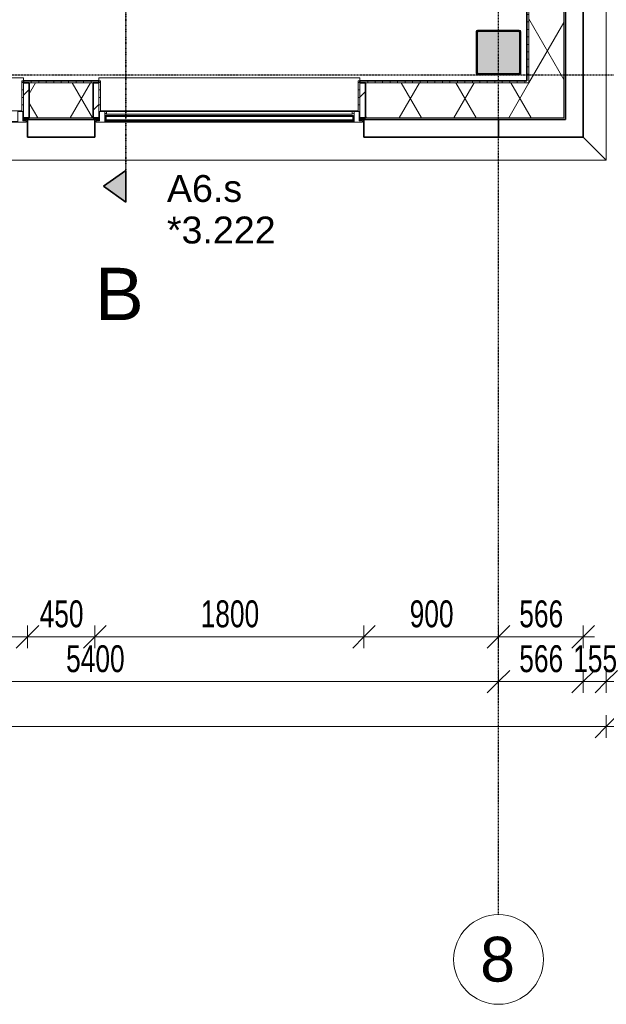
# Model space of a CAD drawing. Header units: millimetres. Extents: x -80560 to 110805, y -11020 to 52719.
# Tile 73 of 145: x 74892 to 78816, y 3783 to 10370. Entities that reach past the tile are written whole.
import ezdxf

# ---------------------------------------------------------------- set-up
doc = ezdxf.new("R2010")
doc.units = ezdxf.units.MM
for name, pattern in [('CENTER2', [20, 8, -4, 4, -4]), ('DASHDOT2', [8, 4, -2, 0, -2]), ('DASHED2-1', [3, 2, -1])]:
    doc.linetypes.add(name, pattern=pattern)
for name, color, linetype, lineweight in [('A-ANNO-DIMS', 211, 'Continuous', 9), ('A-ANNO-DIMS-100', 211, 'Continuous', 9), ('A-FLOR-OVHD', 1, 'DASHED2-1', 18), ('A-GENM', 13, 'Continuous', 18), ('A-GLAZ', 151, 'Continuous', 18), ('A-GLAZ-IDEN', 152, 'Continuous', 18), ('A-GLAZ-SILL', 1, 'Continuous', 18), ('A-WALL', 113, 'Continuous', 35), ('A-WALL-PATT', 111, 'Continuous', 35), ('G-ANNO-SYMB', 111, 'Continuous', 9), ('S-COLS', 52, 'Continuous', 18), ('S-GRID', 1, 'Continuous', 9), ('S-GRID-IDEN', 1, 'Continuous', 9)]:
    doc.layers.add(name, color=color, linetype=linetype, lineweight=lineweight)
doc.styles.add('Arial', font='arial.ttf', dxfattribs={"height": 180})
doc.styles.add('Arial_3', font='arial.ttf', dxfattribs={"height": 350})
doc.styles.add('Arial_4', font='arial.ttf', dxfattribs={"height": 300})
doc.styles.add('Arial_5', font='arial.ttf', dxfattribs={"width": 0.7, "height": 180})
doc.dimstyles.new('n3o_1_8', dxfattribs={"dimscale": 304.8, "dimtxt": 183.646692, "dimasz": 0.492126, "dimexe": 0.246063, "dimexo": 0.0625, "dimgap": 0.032808, "dimtad": 1, "dimdec": 0, "dimdsep": 46, "dimtxsty": 'Arial_5', "dimblk1": 'OBLIQUE', "dimblk2": 'OBLIQUE', "dimsah": 1, "dimcen": 0.09, "dimdle": 0.246063, "dimazin": 0, "dimtfac": 1, "dimtdec": 4, "dimtix": 1, "dimtmove": 0, "dimatfit": 3, "dimfxl": 0.246063, "dimfxlon": 1, "dimtvp": 1, "dimtolj": 1, "dimtzin": 0, "dimarcsym": 2})
pattern_1 = [(60, (24894.82, 0), (-274.963, 158.75), []), (120, (24894.82, 0), (-274.963, -158.75), [])]
pattern_2 = [(45, (0, 0), (-141.42136, 141.42136), [])]
pattern_3 = [(0, (0, 0), (0, 50), [])]

# ---------------------------------------------------------------- blocks, each defined once
blk = doc.blocks.new('NLRS_28_SCO_UN_staalkolom koker betongevuld_gen_CGA - kolom A-V283-DO_03 derde verdieping')
at = {"layer": 'S-COLS', "lineweight": 5}
h = blk.add_hatch(dxfattribs=at)
h.set_pattern_fill('FP_147', color=256, style=0, pattern_type=2)
h.set_pattern_definition([(45, (-53200, -10150), (-99.99975, 99.99975), []), (45, (-53115, -10150), (-99.99975, 99.99975), []), (45, (-53110, -10150), (-99.99975, 99.99975), []), (45, (-53105, -10150), (-99.99975, 99.99975), []), (45, (-53100, -10150), (-99.99975, 99.99975), []), (45, (-53095, -10150), (-99.99975, 99.99975), []), (45, (-53090, -10150), (-99.99975, 99.99975), []), (45, (-53085, -10150), (-99.99975, 99.99975), [])])
h.paths.add_polyline_path([(138, -150), (146.5, -146.5), (150, -138), (150, 138), (146.5, 146.5), (138, 150), (-138, 150), (-146.5, 146.5), (-150, 138), (-150, -138), (-146.5, -146.5), (-138, -150)], flags=0)
h.paths.add_polyline_path([(-134, -142), (-139.7, -139.7), (-142, -134), (-142, 134), (-139.7, 139.7), (-134, 142), (134, 142), (139.7, 139.7), (142, 134), (142, -134), (139.7, -139.7), (134, -142)], flags=0)
at = {"layer": 'S-COLS', "lineweight": 9}
blk.add_hatch(color=256, dxfattribs=at).paths.add_polyline_path([(134, -142), (139.7, -139.7), (142, -134), (142, 134), (139.7, 139.7), (134, 142), (-134, 142), (-139.7, 139.7), (-142, 134), (-142, -134), (-139.7, -139.7), (-134, -142)], flags=0)
at = {"layer": 'S-COLS'}
for p, q in [((-150, 138), (-150, -138)), ((-142, -134), (-142, 134)), ((138, 150), (-138, 150)), ((-134, 142), (134, 142)), ((142, 134), (142, -134)), ((150, -138), (150, 138)), ((-138, -150), (138, -150)), ((134, -142), (-134, -142))]:
    blk.add_line(p, q, dxfattribs=at)
at = {"layer": 'S-COLS', "lineweight": 35}
for p, q in [((-142, 134), (-142, -134)), ((134, 142), (-134, 142)), ((142, -134), (142, 134)), ((-134, -142), (134, -142))]:
    blk.add_line(p, q, dxfattribs=at)
at = {"layer": 'S-COLS'}
for centre, radius, start, end in [((-138, 138), 12, 90, 180), ((-134, 134), 8, 90, 180), ((134, 134), 8, 0, 90), ((138, 138), 12, 0, 90), ((-138, -138), 12, 180, 270), ((-134, -134), 8, 180, 270), ((134, -134), 8, 270, 0), ((138, -138), 12, 270, 360)]:
    blk.add_arc(centre, radius, start, end, dxfattribs=at)
at = {"layer": 'S-COLS', "lineweight": 35}
for centre, start, end in [((-134, 134), 90, 180), ((134, 134), 360, 90), ((-134, -134), 180, 270), ((134, -134), 270, 360)]:
    blk.add_arc(centre, 8, start, end, dxfattribs=at)
blk = doc.blocks.new('19112_SW_LeonardoCollege_R2020_rvt-1-DO_03 derde verdieping')
at = {"color": 250, "lineweight": 9}
blk.add_blockref('NLRS_28_SCO_UN_staalkolom koker betongevuld_gen_CGA - kolom A-V283-DO_03 derde verdieping', (53200, 10150), dxfattribs=at)
blk = doc.blocks.new('Basic Wall _ 41_WA_n3o_cladding_vertikaal_random_100mm_oorspronkelijk - ___-31301048-DO_03 derde verdieping')
at = {"layer": 'A-WALL', "lineweight": 18}
for p, q in [((53921, 21879), (53921, 9429)), ((53921, 9429), (53766, 9584))]:
    blk.add_line(p, q, dxfattribs=at)
blk = doc.blocks.new('Basic Wall _ 41_WA_n3o_cladding_vertikaal_random_100mm_oorspronkelijk - ___-31301049-DO_03 derde verdieping')
at = {"layer": 'A-WALL', "lineweight": 18}
for p, q in [((50018, 9701), (50023, 9701)), ((50018, 9699), (50050, 9699)), ((50500, 9699), (50532, 9699)), ((50527, 9701), (50532, 9701)), ((52268, 9701), (52273, 9701)), ((52268, 9699), (52300, 9699)), ((53766, 9584), (53921, 9429)), ((53921, 9429), (9429, 9429))]:
    blk.add_line(p, q, dxfattribs=at)
blk = doc.blocks.new('merk 1800 vast glas - std-31563602-DO_03 derde verdieping')
at = {"layer": 'A-GLAZ'}
for p, q in [((-812, 0), (-890, 0)), ((-890, 0), (-890, -10)), ((-812, -4), (-812, 0)), ((890, 0), (812, 0)), ((812, 0), (812, -4)), ((890, -10), (890, 0)), ((-890, -10), (-868, -10)), ((-868, -10), (-868, -72)), ((-834, -72), (-834, -4)), ((-834, -4), (-812, -4)), ((812, -4), (834, -4)), ((834, -4), (834, -72)), ((868, -72), (868, -10)), ((868, -10), (890, -10)), ((-868, -72), (-834, -72)), ((834, -72), (868, -72))]:
    blk.add_line(p, q, dxfattribs=at)
at = {"layer": 'A-GLAZ-SILL'}
for p, q in [((812, 0), (-812, 0)), ((812, -4), (-812, -4))]:
    blk.add_line(p, q, dxfattribs=at)
blk = doc.blocks.new('merk 1800 vast glas - std-33604156-DO_03 derde verdieping')
at = {"layer": 'A-GLAZ'}
for p, q in [((-868, 72), (-834, 72)), ((-868, 10), (-868, 72)), ((-834, 72), (-834, 4)), ((834, 72), (868, 72)), ((834, 4), (834, 72)), ((868, 72), (868, 10)), ((-890, 10), (-868, 10)), ((-890, 0), (-890, 10)), ((-834, 4), (-812, 4)), ((-812, 4), (-812, 0)), ((812, 4), (834, 4)), ((812, 0), (812, 4)), ((868, 10), (890, 10)), ((890, 10), (890, 0)), ((-812, 0), (-890, 0)), ((890, 0), (812, 0))]:
    blk.add_line(p, q, dxfattribs=at)
at = {"layer": 'A-GLAZ-SILL'}
for p, q in [((-812, 4), (812, 4)), ((-812, 0), (812, 0))]:
    blk.add_line(p, q, dxfattribs=at)
blk = doc.blocks.new('NLRS_41_GM_WPB_spouwlat-SH_generiek_ISR - 235x38-V48-DO_03 derde verdieping')
at = {"layer": 'A-GENM'}
h = blk.add_hatch(dxfattribs=at)
h.set_pattern_fill('FP_58', color=256, style=0, pattern_type=2)
h.set_pattern_definition(pattern_2)
h.paths.add_polyline_path([(50061, 9713), (50061, 9948), (50023, 9948), (50023, 9713)], flags=0)
for p, q in [((50061, 9948), (50023, 9948)), ((50023, 9948), (50023, 9713)), ((50061, 9713), (50061, 9948)), ((50023, 9713), (50061, 9713))]:
    blk.add_line(p, q, dxfattribs=at)
blk = doc.blocks.new('41_dagkanten_SH_generiek_ISR - 12x204_5-V49-DO_03 derde verdieping')
at = {"layer": 'A-GENM'}
h = blk.add_hatch(dxfattribs=at)
h.set_pattern_fill('FP_59', color=256, style=0, pattern_type=2)
h.set_pattern_definition(pattern_3)
h.paths.add_polyline_path([(50018, 9756), (50023, 9756), (50023, 9960.5), (50011, 9960.5), (50011, 9756)], flags=0)
for p, q in [((50023, 9960.5), (50011, 9960.5)), ((50011, 9960.5), (50011, 9756)), ((50023, 9756), (50023, 9960.5)), ((50018, 9756), (50023, 9756))]:
    blk.add_line(p, q, dxfattribs=at)
blk = doc.blocks.new('NLRS_41_GM_WPB_spouwlat-SH_generiek_ISR - 235x38-V50-DO_03 derde verdieping')
at = {"layer": 'A-GENM'}
h = blk.add_hatch(dxfattribs=at)
h.set_pattern_fill('FP_58', color=256, style=0, pattern_type=2)
h.set_pattern_definition(pattern_2)
h.paths.add_polyline_path([(50527, 9713), (50527, 9948), (50489, 9948), (50489, 9713)], flags=0)
for p, q in [((50527, 9948), (50489, 9948)), ((50489, 9948), (50489, 9713)), ((50527, 9713), (50527, 9948)), ((50489, 9713), (50527, 9713))]:
    blk.add_line(p, q, dxfattribs=at)
blk = doc.blocks.new('NLRS_41_GM_WPB_spouwlat-SH_generiek_ISR - 235x38-V51-DO_03 derde verdieping')
at = {"layer": 'A-GENM'}
h = blk.add_hatch(dxfattribs=at)
h.set_pattern_fill('FP_58', color=256, style=0, pattern_type=2)
h.set_pattern_definition(pattern_2)
h.paths.add_polyline_path([(52311, 9713), (52311, 9948), (52273, 9948), (52273, 9713)], flags=0)
for p, q in [((52311, 9948), (52273, 9948)), ((52273, 9948), (52273, 9713)), ((52311, 9713), (52311, 9948)), ((52273, 9713), (52311, 9713))]:
    blk.add_line(p, q, dxfattribs=at)
blk = doc.blocks.new('41_dagkanten_SH_generiek_ISR - 12x204_5-V52-DO_03 derde verdieping')
at = {"layer": 'A-GENM'}
h = blk.add_hatch(dxfattribs=at)
h.set_pattern_fill('FP_59', color=256, style=0, pattern_type=2)
h.set_pattern_definition(pattern_3)
h.paths.add_polyline_path([(52268, 9756), (52273, 9756), (52273, 9960.5), (52261, 9960.5), (52261, 9756)], flags=0)
for p, q in [((52273, 9960.5), (52261, 9960.5)), ((52261, 9960.5), (52261, 9756)), ((52273, 9756), (52273, 9960.5)), ((52268, 9756), (52273, 9756))]:
    blk.add_line(p, q, dxfattribs=at)
blk = doc.blocks.new('41_dagkanten_SH_generiek_ISR - 12x204_5-V53-DO_03 derde verdieping')
at = {"layer": 'A-GENM'}
h = blk.add_hatch(dxfattribs=at)
h.set_pattern_fill('FP_59', color=256, style=0, pattern_type=2)
h.set_pattern_definition(pattern_3)
h.paths.add_polyline_path([(50539, 9756), (50539, 9960.5), (50527, 9960.5), (50527, 9756), (50532, 9756)], flags=0)
for p, q in [((50539, 9960.5), (50527, 9960.5)), ((50527, 9960.5), (50527, 9756)), ((50539, 9756), (50539, 9960.5)), ((50527, 9756), (50532, 9756))]:
    blk.add_line(p, q, dxfattribs=at)
blk = doc.blocks.new('30_n3o_RT72_glas met glaslat - Type 1-33604159-DO_03 derde verdieping')
at = {"layer": 'A-GENM'}
for points in [[(-829, 35), (829, 35), (828.4, 41), (-829, 41)], [(-829, 5), (829, 5), (828.4, 11), (-829, 11)]]:
    blk.add_hatch(color=256, dxfattribs=at).paths.add_polyline_path(points, flags=0)
for p, q in [((829, 41), (-829, 41)), ((-829, 41), (-829, 35)), ((-825, 41), (-829, 41)), ((-829, 41), (-829, 5)), ((-829, 35), (829, 35)), ((829, 11), (-829, 11)), ((-829, 11), (-829, 5)), ((-829, 5), (829, 5)), ((-829, 5), (-825, 5)), ((-825, 5), (-825, 41)), ((829, 41), (825, 41)), ((825, 41), (825, 5)), ((825, 5), (829, 5)), ((829, 35), (829, 41)), ((829, 5), (829, 41)), ((829, 5), (829, 11))]:
    blk.add_line(p, q, dxfattribs=at)
blk = doc.blocks.new('DPWP_30_n3o_RT72_glas met glaslat Frame1 - Type 1-33604162-DO_03 derde verdieping')
at = {"layer": 'A-GENM'}
for p, q in [((-822, 27), (-834, 27)), ((-834, 15), (-822, 7.8)), ((822, 27), (-822, 27)), ((-822, 27), (-822, 7.8)), ((-822, 7.8), (-822, 27)), ((-822, 7.8), (822, 7.8)), ((822, 7.8), (822, 27)), ((834, 27), (822, 27)), ((822, 27), (822, 7.8)), ((822, 7.8), (834, 15))]:
    blk.add_line(p, q, dxfattribs=at)
blk = doc.blocks.new('NLRS_42_GM_ISR_vensterbank_kunststeen-SH_generiek_ISR - 220x20-33891717-DO_03 derde verdieping')
at = {"layer": 'A-GENM'}
for p, q in [((-873, 199.5), (-873, 220)), ((-873, 220), (873, 220)), ((873, 220), (873, 199.5)), ((861, 0), (-861, 0))]:
    blk.add_line(p, q, dxfattribs=at)
blk = doc.blocks.new('NLRS_42_GM_ISR_vensterbank_kunststeen-SH_generiek_ISR - 220x20-V320-DO_03 derde verdieping')
at = {"layer": 'A-GENM'}
for p, q in [((-873, 199.5), (-873, 220)), ((-873, 220), (873, 220)), ((873, 220), (873, 199.5)), ((861, 0), (-873, 0))]:
    blk.add_line(p, q, dxfattribs=at)
blk = doc.blocks.new('Grid - r_3_0mm-316018-DO_03 derde verdieping')
at = {"layer": 'S-GRID-IDEN'}
blk.add_circle((0, 0), 3, dxfattribs=at)
blk = doc.blocks.new('DIMBLOCK113-DO_03 derde verdieping')
at = {"layer": 'A-ANNO-DIMS-100'}
for p, q in [((73144.8, 6241.7), (73219.8, 6316.7)), ((73144.8, 6316.7), (73144.8, 6166.7)), ((73144.8, 6241.7), (73144.8, 6316.7)), ((74944.8, 6241.7), (75019.8, 6316.7)), ((74944.8, 6316.7), (74944.8, 6166.7)), ((74944.8, 6241.7), (74944.8, 6316.7)), ((73144.8, 6241.7), (73069.8, 6166.7)), ((73144.8, 6241.7), (74944.8, 6241.7)), ((74944.8, 6241.7), (74869.8, 6166.7))]:
    blk.add_line(p, q, dxfattribs=at)
at = {"layer": 'A-ANNO-DIMS-100', "color": 0, "insert": (73852.7, 6485.3), "char_height": 180, "width": 461.094, "attachment_point": 1, "line_spacing_factor": 0.941778, "style": 'Arial_5'}
blk.add_mtext('1800', dxfattribs=at)
blk = doc.blocks.new('_Oblique')
at = {"color": 0, "linetype": 'ByBlock', "lineweight": -2}
blk.add_line((-0.5, -0.5), (0.5, 0.5), dxfattribs=at)
blk = doc.blocks.new('DIMBLOCK114-DO_03 derde verdieping')
at = {"layer": 'A-ANNO-DIMS-100'}
for p, q in [((74944.8, 6241.7), (75019.8, 6316.7)), ((74944.8, 6316.7), (74944.8, 6166.7)), ((74944.8, 6241.7), (74944.8, 6316.7)), ((75394.8, 6241.7), (75469.8, 6316.7)), ((75394.8, 6316.7), (75394.8, 6166.7)), ((75394.8, 6241.7), (75394.8, 6316.7)), ((74944.8, 6241.7), (74869.8, 6166.7)), ((74944.8, 6241.7), (75394.8, 6241.7)), ((75394.8, 6241.7), (75319.8, 6166.7))]:
    blk.add_line(p, q, dxfattribs=at)
at = {"layer": 'A-ANNO-DIMS-100', "color": 0, "insert": (75025.7, 6485.3), "char_height": 180, "width": 345.821, "attachment_point": 1, "line_spacing_factor": 0.941778, "style": 'Arial_5'}
blk.add_mtext('450', dxfattribs=at)
blk = doc.blocks.new('DIMBLOCK115-DO_03 derde verdieping')
at = {"layer": 'A-ANNO-DIMS-100'}
for p, q in [((75394.8, 6241.7), (75469.8, 6316.7)), ((75394.8, 6316.7), (75394.8, 6166.7)), ((75394.8, 6241.7), (75394.8, 6316.7)), ((77194.8, 6241.7), (77269.8, 6316.7)), ((77194.8, 6316.7), (77194.8, 6166.7)), ((77194.8, 6241.7), (77194.8, 6316.7)), ((75394.8, 6241.7), (75319.8, 6166.7)), ((75394.8, 6241.7), (77194.8, 6241.7)), ((77194.8, 6241.7), (77119.8, 6166.7))]:
    blk.add_line(p, q, dxfattribs=at)
at = {"layer": 'A-ANNO-DIMS-100', "color": 0, "insert": (76102.7, 6485.3), "char_height": 180, "width": 461.094, "attachment_point": 1, "line_spacing_factor": 0.941778, "style": 'Arial_5'}
blk.add_mtext('1800', dxfattribs=at)
blk = doc.blocks.new('DIMBLOCK116-DO_03 derde verdieping')
at = {"layer": 'A-ANNO-DIMS-100'}
for p, q in [((77194.8, 6241.7), (77269.8, 6316.7)), ((77194.8, 6316.7), (77194.8, 6166.7)), ((77194.8, 6241.7), (77194.8, 6316.7)), ((78094.8, 6241.7), (78169.8, 6316.7)), ((78094.8, 6316.7), (78094.8, 6166.7)), ((78094.8, 6241.7), (78094.8, 6316.7)), ((77194.8, 6241.7), (77119.8, 6166.7)), ((77194.8, 6241.7), (78094.8, 6241.7)), ((78094.8, 6241.7), (78019.8, 6166.7))]:
    blk.add_line(p, q, dxfattribs=at)
at = {"layer": 'A-ANNO-DIMS-100', "color": 0, "insert": (77500.7, 6485.3), "char_height": 180, "width": 345.821, "attachment_point": 1, "line_spacing_factor": 0.941778, "style": 'Arial_5'}
blk.add_mtext('900', dxfattribs=at)
blk = doc.blocks.new('DIMBLOCK117-DO_03 derde verdieping')
at = {"layer": 'A-ANNO-DIMS-100'}
for p, q in [((78094.8, 6241.7), (78169.8, 6316.7)), ((78094.8, 6316.7), (78094.8, 6166.7)), ((78094.8, 6241.7), (78094.8, 6316.7)), ((78660.8, 6241.7), (78735.8, 6316.7)), ((78660.8, 6316.7), (78660.8, 6166.7)), ((78660.8, 6241.7), (78660.8, 6316.7)), ((78094.8, 6241.7), (78019.8, 6166.7)), ((78094.8, 6241.7), (78735.8, 6241.7)), ((78660.8, 6241.7), (78585.8, 6166.7))]:
    blk.add_line(p, q, dxfattribs=at)
at = {"layer": 'A-ANNO-DIMS-100', "color": 0, "insert": (78233.7, 6485.3), "char_height": 180, "width": 345.821, "attachment_point": 1, "line_spacing_factor": 0.941778, "style": 'Arial_5'}
blk.add_mtext('566', dxfattribs=at)
blk = doc.blocks.new('Section - 00_n3o_sectionmark_detailaanduiding-325618-DO_03 derde verdieping')
at = {"layer": 'G-ANNO-SYMB'}
blk.add_hatch(color=256, dxfattribs=at).paths.add_polyline_path([(0, 0), (1.05, 1.5), (2.101, 0)], flags=0)
at = {"layer": 'G-ANNO-SYMB', "linetype": 'DASHDOT2', "lineweight": 35}
for p, q in [((1.05, 1.5), (0, 0)), ((2.101, 0), (1.05, 1.5)), ((0, 0), (2.101, 0))]:
    blk.add_line(p, q, dxfattribs=at)
blk = doc.blocks.new('DIMBLOCK163-DO_03 derde verdieping')
at = {"layer": 'A-ANNO-DIMS-100'}
for p, q in [((72694.8, 5941.7), (72769.8, 6016.7)), ((72694.8, 6016.7), (72694.8, 5866.7)), ((72694.8, 5941.7), (72694.8, 6016.7)), ((78094.8, 5941.7), (78169.8, 6016.7)), ((78094.8, 6016.7), (78094.8, 5866.7)), ((78094.8, 5941.7), (78094.8, 6016.7)), ((72694.8, 5941.7), (72619.8, 5866.7)), ((72694.8, 5941.7), (78094.8, 5941.7)), ((78094.8, 5941.7), (78019.8, 5866.7))]:
    blk.add_line(p, q, dxfattribs=at)
at = {"layer": 'A-ANNO-DIMS-100', "color": 0, "insert": (75202.7, 6185.3), "char_height": 180, "width": 461.094, "attachment_point": 1, "line_spacing_factor": 0.941778, "style": 'Arial_5'}
blk.add_mtext('5400', dxfattribs=at)
blk = doc.blocks.new('DIMBLOCK164-DO_03 derde verdieping')
at = {"layer": 'A-ANNO-DIMS-100'}
for p, q in [((78094.8, 5941.7), (78169.8, 6016.7)), ((78094.8, 6016.7), (78094.8, 5866.7)), ((78094.8, 5941.7), (78094.8, 6016.7)), ((78660.8, 5941.7), (78735.8, 6016.7)), ((78660.8, 6016.7), (78660.8, 5866.7)), ((78660.8, 5941.7), (78660.8, 6016.7)), ((78094.8, 5941.7), (78019.8, 5866.7)), ((78094.8, 5941.7), (78660.8, 5941.7)), ((78660.8, 5941.7), (78585.8, 5866.7))]:
    blk.add_line(p, q, dxfattribs=at)
at = {"layer": 'A-ANNO-DIMS-100', "color": 0, "insert": (78233.7, 6185.3), "char_height": 180, "width": 345.821, "attachment_point": 1, "line_spacing_factor": 0.941778, "style": 'Arial_5'}
blk.add_mtext('566', dxfattribs=at)
blk = doc.blocks.new('DIMBLOCK165-DO_03 derde verdieping')
at = {"layer": 'A-ANNO-DIMS-100'}
for p, q in [((78660.8, 5941.7), (78735.8, 6016.7)), ((78660.8, 6016.7), (78660.8, 5866.7)), ((78660.8, 5941.7), (78660.8, 6016.7)), ((78815.8, 5941.7), (78890.8, 6016.7)), ((78815.8, 6016.7), (78815.8, 5866.7)), ((78815.8, 5941.7), (78815.8, 6016.7)), ((78660.8, 5941.7), (78585.8, 5866.7)), ((78660.8, 5941.7), (78890.8, 5941.7)), ((78815.8, 5941.7), (78740.8, 5866.7))]:
    blk.add_line(p, q, dxfattribs=at)
at = {"layer": 'A-ANNO-DIMS-100', "color": 0, "insert": (78594.2, 6185.3), "char_height": 180, "width": 345.821, "attachment_point": 1, "line_spacing_factor": 0.941778, "style": 'Arial_5'}
blk.add_mtext('155', dxfattribs=at)
blk = doc.blocks.new('DIMBLOCK166-DO_03 derde verdieping')
at = {"layer": 'A-ANNO-DIMS-100'}
for p, q in [((34323.8, 5641.7), (34398.8, 5716.7)), ((34323.8, 5716.7), (34323.8, 5566.7)), ((34323.8, 5641.7), (34323.8, 5716.7)), ((78815.8, 5641.7), (78890.8, 5716.7)), ((78815.8, 5716.7), (78815.8, 5566.7)), ((78815.8, 5641.7), (78815.8, 5716.7)), ((34248.8, 5641.7), (78890.8, 5641.7)), ((34323.8, 5641.7), (34248.8, 5566.7)), ((78815.8, 5641.7), (78740.8, 5566.7))]:
    blk.add_line(p, q, dxfattribs=at)
at = {"layer": 'A-ANNO-DIMS-100', "color": 0, "insert": (56329.7, 5885.3), "char_height": 180, "width": 576.368, "attachment_point": 1, "line_spacing_factor": 0.941778, "style": 'Arial_5'}
blk.add_mtext('44492', dxfattribs=at)

msp = doc.modelspace()

# ---------------------------------------------------------------- hatches: boundary and pattern name
at = {"layer": 'A-WALL-PATT', "lineweight": 18}
h = msp.add_hatch(dxfattribs=at)
h.set_pattern_fill('FP_2', color=256, style=0, pattern_type=2)
h.set_pattern_definition(pattern_1)
h.paths.add_polyline_path([(78296.8, 9948), (78531.8, 9948), (78531.8, 11339), (78296.8, 11339), (78296.8, 9960.5)], flags=0)
h.paths.add_polyline_path([(78531.8, 12261), (78531.8, 12689), (78296.8, 12689), (78297.9, 12261)], flags=0)
h.paths.add_polyline_path([(78296.8, 15411), (78531.8, 15411), (78531.8, 16739), (78296.8, 16739), (78296.8, 16254.4)], flags=0)
h.paths.add_polyline_path([(78296.8, 17661), (78531.8, 17661), (78531.8, 24389), (78296.8, 24389), (78296.8, 17725)], flags=0)
h.paths.add_polyline_path([(78296.8, 25311), (78531.8, 25311), (78531.8, 27539), (78296.8, 27539), (78296.8, 25585.7)], flags=0)
h.paths.add_polyline_path([(78297.9, 32061), (78531.8, 32061), (78531.8, 33839), (78296.8, 33839), (78296.8, 32061)], flags=0)
h.paths.add_polyline_path([(78296.8, 34761), (78531.8, 34761), (78531.8, 35637), (78296.8, 35637), (78296.8, 34917.1)], flags=0)
h = msp.add_hatch(dxfattribs=at)
h.set_pattern_fill('FP_70', color=256, style=0, pattern_type=2)
h.set_pattern_definition([(90, (78543.82, 22804.75), (-50, -7e-14), [])])
h.paths.add_polyline_path([(78531.8, 9713), (78543.8, 9713), (78543.8, 11377), (78531.8, 11377), (78531.8, 9922.4)], flags=0)
h.paths.add_polyline_path([(78531.8, 12223), (78543.8, 12223), (78543.8, 12727), (78531.8, 12727), (78531.8, 12255.2)], flags=0)
h.paths.add_polyline_path([(78531.8, 15373), (78543.8, 15373), (78543.8, 16777), (78531.8, 16777), (78531.8, 15411)], flags=0)
h.paths.add_polyline_path([(78531.8, 17623), (78543.8, 17623), (78543.8, 24427), (78531.8, 24427), (78531.8, 17661)], flags=0)
h.paths.add_polyline_path([(78543.8, 25273), (78543.8, 27577), (78531.8, 27577), (78531.8, 25273)], flags=0)
h.paths.add_polyline_path([(78543.8, 32023), (78543.8, 33877), (78531.8, 33877), (78531.8, 32023)], flags=0)
h.paths.add_polyline_path([(78531.8, 34723), (78543.8, 34723), (78543.8, 35649), (78531.8, 35649), (78531.8, 34761)], flags=0)
h = msp.add_hatch(dxfattribs=at)
h.set_pattern_fill('FP_71', color=256, angle=90, style=0, pattern_type=2)
h.set_pattern_definition([(180, (78543.82, 22804.75), (7e-14, -50), [])])
h.paths.add_polyline_path([(78296.8, 9960.5), (78296.8, 11377), (78284.3, 11377), (78284.3, 9960.5)], flags=0)
h.paths.add_polyline_path([(78284.3, 12223), (78296.8, 12223), (78296.8, 12727), (78284.3, 12727), (78284.3, 12255.2)], flags=0)
h.paths.add_polyline_path([(78284.3, 15373), (78296.8, 15373), (78296.8, 16777), (78284.3, 16777), (78284.3, 16254.4)], flags=0)
h.paths.add_polyline_path([(78296.8, 17623), (78296.8, 17725), (78284.3, 17725), (78284.3, 17623)], flags=0)
h.paths.add_polyline_path([(78284.3, 17800), (78296.8, 17800), (78296.8, 19307.5), (78284.3, 19307.5), (78284.3, 17920.7)], flags=0)
h.paths.add_polyline_path([(78284.3, 19382.5), (78296.8, 19382.5), (78296.8, 20507.5), (78284.3, 20507.5), (78284.3, 19395)], flags=0)
h.paths.add_polyline_path([(78284.3, 20582.5), (78296.8, 20582.5), (78296.8, 21707.5), (78284.3, 21707.5), (78284.3, 20595)], flags=0)
h.paths.add_polyline_path([(78284.3, 21782.5), (78296.8, 21782.5), (78296.8, 23462.5), (78284.3, 23462.5), (78284.3, 21795)], flags=0)
h.paths.add_polyline_path([(78296.8, 23537.5), (78296.8, 24427), (78284.3, 24427), (78284.3, 23537.5)], flags=0)
h.paths.add_polyline_path([(78296.8, 25273), (78296.8, 27577), (78284.3, 27577), (78284.3, 25273)], flags=0)
h.paths.add_polyline_path([(78284.3, 32023), (78296.8, 32023), (78296.8, 33877), (78284.3, 33877), (78284.3, 32251)], flags=0)
h.paths.add_polyline_path([(78296.8, 34723), (78296.8, 35402), (78284.3, 35402), (78284.3, 34723)], flags=0)
h = msp.add_hatch(dxfattribs=at)
h.set_pattern_fill('FP_2', color=256, style=0, pattern_type=2)
h.set_pattern_definition(pattern_1)
h.paths.add_polyline_path([(75383.8, 9713), (75383.8, 9948), (74955.8, 9948), (74955.8, 9713), (75361.2, 9713)], flags=0)
h.paths.add_polyline_path([(78531.8, 9713), (78531.8, 9948), (77205.8, 9948), (77205.8, 9713), (78297.9, 9713)], flags=0)
h.paths.add_polyline_path([(73011.8, 9713), (73133.8, 9713), (73133.8, 9948), (72255.8, 9948), (72255.8, 9713), (72424.4, 9713)], flags=0)
h.paths.add_polyline_path([(71249.8, 9713), (71333.8, 9713), (71333.8, 9948), (69555.8, 9948), (69555.8, 9713), (70075.1, 9713)], flags=0)
h.paths.add_polyline_path([(67725.7, 9713), (67733.8, 9713), (67733.8, 9948), (65055.8, 9948), (65055.8, 9713), (67138.3, 9713)], flags=0)
h.paths.add_polyline_path([(62333.8, 9713), (62333.8, 9948), (61455.8, 9948), (61455.8, 9713), (62145.9, 9713)], flags=0)
h.paths.add_polyline_path([(59633.8, 9713), (59633.8, 9948), (59205.8, 9948), (59205.8, 9713), (59502.9, 9713)], flags=0)
h.paths.add_polyline_path([(57383.8, 9713), (57383.8, 9948), (55005.9, 9948), (55005.9, 9713), (57153.5, 9713)], flags=0)
h.paths.add_polyline_path([(54083.9, 9713), (54083.9, 9948), (53355.8, 9948), (53355.8, 9713), (53923.1, 9713)], flags=0)
h.paths.add_polyline_path([(52433.8, 9713), (52433.8, 9948), (50655.8, 9948), (50655.8, 9713), (51867.4, 9713)], flags=0)
h.paths.add_polyline_path([(47756, 9713), (47933.8, 9713), (47933.8, 9948), (47055.8, 9948), (47055.8, 9713), (47168.7, 9713)], flags=0)
h.paths.add_polyline_path([(45994, 9713), (46133.8, 9713), (46133.8, 9948), (45255.8, 9948), (45255.8, 9713), (45406.6, 9713)], flags=0)
h.paths.add_polyline_path([(44333.8, 9713), (44333.8, 9948), (42555.8, 9948), (42555.8, 9713), (44231.9, 9713)], flags=0)
h.paths.add_polyline_path([(40707.9, 9713), (40733.8, 9713), (40733.8, 9948), (39405.8, 9948), (39405.8, 9713), (40120.5, 9713)], flags=0)
h.paths.add_polyline_path([(36683.8, 9713), (36683.8, 9948), (34607.8, 9948), (34607.8, 9713), (36596.5, 9713)], flags=0)
h = msp.add_hatch(dxfattribs=at)
h.set_pattern_fill('FP_55', color=256, angle=90, style=0, pattern_type=2)
h.set_pattern_definition([(90, (56569.82, 9701), (-50, -2e-13), [])])
h.paths.add_polyline_path([(77205.8, 9948), (78296.8, 9948), (78296.8, 9960.5), (77167.8, 9960.5), (77167.8, 9948)], flags=0)
h.paths.add_polyline_path([(75421.8, 9948), (75421.8, 9960.5), (74917.8, 9960.5), (74917.8, 9948), (75383.8, 9948)], flags=0)
h.paths.add_polyline_path([(73133.8, 9948), (73171.8, 9948), (73171.8, 9960.5), (72217.8, 9960.5), (72217.8, 9948), (73011.8, 9948)], flags=0)
h.paths.add_polyline_path([(71371.8, 9948), (71371.8, 9960.5), (69517.8, 9960.5), (69517.8, 9948), (71333.8, 9948)], flags=0)
h.paths.add_polyline_path([(67771.8, 9948), (67771.8, 9960.5), (65017.8, 9960.5), (65017.8, 9948), (67733.8, 9948)], flags=0)
h.paths.add_polyline_path([(62371.8, 9948), (62371.8, 9960.5), (61417.8, 9960.5), (61417.8, 9948), (62333.8, 9948)], flags=0)
h.paths.add_polyline_path([(57153.5, 9948), (57421.8, 9948), (57421.8, 9960.5), (54967.9, 9960.5), (54967.9, 9948), (56566.2, 9948)], flags=0)
h.paths.add_polyline_path([(59502.9, 9948), (59671.8, 9948), (59671.8, 9960.5), (59167.8, 9960.5), (59167.8, 9948), (59205.8, 9948)], flags=0)
h.paths.add_polyline_path([(51573.7, 9948), (52471.8, 9948), (52471.8, 9960.5), (50617.8, 9960.5), (50617.8, 9948), (51426.9, 9948)], flags=0)
h.paths.add_polyline_path([(54121.9, 9948), (54121.9, 9960.5), (53317.8, 9960.5), (53317.8, 9948), (54083.9, 9948)], flags=0)
h.paths.add_polyline_path([(47971.8, 9948), (47971.8, 9960.5), (47017.8, 9960.5), (47017.8, 9948), (47933.8, 9948)], flags=0)
h.paths.add_polyline_path([(46171.8, 9948), (46171.8, 9960.5), (45217.8, 9960.5), (45217.8, 9948), (46133.8, 9948)], flags=0)
h.paths.add_polyline_path([(44371.8, 9948), (44371.8, 9960.5), (42517.8, 9960.5), (42517.8, 9948), (44333.8, 9948)], flags=0)
h.paths.add_polyline_path([(40771.8, 9948), (40771.8, 9960.5), (39367.8, 9960.5), (39367.8, 9948), (40733.8, 9948)], flags=0)
h.paths.add_polyline_path([(36596.5, 9948), (36721.8, 9948), (36721.8, 9960.5), (34842.8, 9960.5), (34842.8, 9948), (36009.1, 9948)], flags=0)
h = msp.add_hatch(dxfattribs=at)
h.set_pattern_fill('FP_54', color=256, style=0, pattern_type=2)
h.set_pattern_definition([(0, (56569.82, 9701), (2e-14, 50), [])])
h.paths.add_polyline_path([(78543.8, 9701), (78543.8, 9713), (77167.8, 9713), (77167.8, 9701), (78297.9, 9701)], flags=0)
h.paths.add_polyline_path([(74917.8, 9701), (75421.8, 9701), (75421.8, 9713), (74917.8, 9713)], flags=0)
h.paths.add_polyline_path([(71371.8, 9701), (71371.8, 9713), (69517.8, 9713), (69517.8, 9701), (71249.8, 9701)], flags=0)
h.paths.add_polyline_path([(72217.8, 9701), (73171.8, 9701), (73171.8, 9713), (72217.8, 9713)], flags=0)
h.paths.add_polyline_path([(66551, 9701), (67771.8, 9701), (67771.8, 9713), (65017.8, 9713), (65017.8, 9701), (65376.3, 9701)], flags=0)
h.paths.add_polyline_path([(61852.3, 9701), (62371.8, 9701), (62371.8, 9713), (61417.8, 9713), (61417.8, 9701), (61558.6, 9701)], flags=0)
h.paths.add_polyline_path([(59209.2, 9701), (59671.8, 9701), (59671.8, 9713), (59167.8, 9713), (59167.8, 9701)], flags=0)
h.paths.add_polyline_path([(56566.2, 9701), (57421.8, 9701), (57421.8, 9713), (54967.9, 9713), (54967.9, 9701), (55978.8, 9701)], flags=0)
h.paths.add_polyline_path([(53335.8, 9701), (54121.9, 9701), (54121.9, 9713), (53317.8, 9713), (53317.8, 9701)], flags=0)
h.paths.add_polyline_path([(52454.8, 9701), (52471.8, 9701), (52471.8, 9713), (50617.8, 9713), (50617.8, 9701), (51867.4, 9701)], flags=0)
h.paths.add_polyline_path([(47756, 9701), (47971.8, 9701), (47971.8, 9713), (47017.8, 9713), (47017.8, 9701), (47168.7, 9701)], flags=0)
h.paths.add_polyline_path([(45406.6, 9701), (46171.8, 9701), (46171.8, 9713), (45217.8, 9713), (45217.8, 9701)], flags=0)
h.paths.add_polyline_path([(42517.8, 9701), (44371.8, 9701), (44371.8, 9713), (42517.8, 9713)], flags=0)
h.paths.add_polyline_path([(40707.9, 9701), (40771.8, 9701), (40771.8, 9713), (39367.8, 9713), (39367.8, 9701), (40120.5, 9701)], flags=0)
h.paths.add_polyline_path([(36009.1, 9701), (36721.8, 9701), (36721.8, 9713), (34595.8, 9713), (34595.8, 9701), (35421.8, 9701)], flags=0)

# ---------------------------------------------------------------- linework, layer by layer
at = {"layer": 'A-FLOR-OVHD'}
for p in [(78815.8, 35921), (34323.8, 9429)]:
    msp.add_line(p, (78815.8, 9429), dxfattribs=at)
at = {"layer": 'A-WALL'}
for p, q in [((78284.3, 11377), (78284.3, 9960.5)), ((78543.8, 11377), (78543.8, 9701)), ((78660.8, 9584), (78660.8, 11350)), ((75421.8, 9960.5), (74917.8, 9960.5)), ((74917.8, 9960.5), (74917.8, 9948)), ((74917.8, 9948), (74955.8, 9948)), ((74955.8, 9948), (74955.8, 9713)), ((75383.8, 9713), (75383.8, 9948)), ((75383.8, 9948), (75421.8, 9948)), ((75421.8, 9948), (75421.8, 9960.5)), ((78284.3, 9960.5), (77167.8, 9960.5)), ((77167.8, 9960.5), (77167.8, 9948)), ((77167.8, 9948), (77205.8, 9948)), ((77205.8, 9948), (77205.8, 9713)), ((74955.8, 9713), (74917.8, 9713)), ((74917.8, 9713), (74917.8, 9701)), ((74917.8, 9701), (75421.8, 9701)), ((75394.8, 9701), (74944.8, 9701)), ((74944.8, 9701), (74944.8, 9584)), ((75421.8, 9713), (75383.8, 9713)), ((75394.8, 9584), (75394.8, 9701)), ((75421.8, 9701), (75421.8, 9713)), ((77205.8, 9713), (77167.8, 9713)), ((77167.8, 9713), (77167.8, 9701)), ((77167.8, 9701), (78543.8, 9701)), ((78543.8, 9701), (77194.8, 9701)), ((77194.8, 9701), (77194.8, 9584)), ((78094.8, 9701), (78094.8, 9584)), ((74944.8, 9584), (75394.8, 9584)), ((77194.8, 9584), (78660.8, 9584))]:
    msp.add_line(p, q, dxfattribs=at)
at = {"layer": 'A-WALL', "lineweight": 18}
for p, q in [((78296.8, 9948), (78296.8, 11339)), ((78531.8, 9713), (78531.8, 11339)), ((74955.8, 9948), (75383.8, 9948)), ((77205.8, 9948), (78296.8, 9948)), ((74917.8, 9713), (74912.8, 9713)), ((74955.8, 9713), (75383.8, 9713)), ((75426.8, 9713), (75421.8, 9713)), ((77167.8, 9713), (77162.8, 9713)), ((77205.8, 9713), (78531.8, 9713))]:
    msp.add_line(p, q, dxfattribs=at)
at = {"layer": 'G-ANNO-SYMB', "linetype": 'DASHDOT2', "lineweight": 35}
msp.add_line((75602.1, 48549.1), (75602.1, 9150.1), dxfattribs=at)
at = {"layer": 'S-GRID', "linetype": 'CENTER2', "lineweight": 25}
for p, q in [((78094.8, 4383.3), (78094.8, 52119.1)), ((29945.3, 10000), (110204.9, 10000))]:
    msp.add_line(p, q, dxfattribs=at)

# ---------------------------------------------------------------- block references
at = {"color": 250, "lineweight": 5}
msp.add_blockref('19112_SW_LeonardoCollege_R2020_rvt-1-DO_03 derde verdieping', (24894.8, 0), dxfattribs=at)
at = {"layer": 'A-GENM'}
for name, p in [('NLRS_42_GM_ISR_vensterbank_kunststeen-SH_generiek_ISR - 220x20-V320-DO_03 derde verdieping', (74044.8, 9761)), ('41_dagkanten_SH_generiek_ISR - 12x204_5-V49-DO_03 derde verdieping', (24894.8, 0)), ('NLRS_41_GM_WPB_spouwlat-SH_generiek_ISR - 235x38-V48-DO_03 derde verdieping', (24894.8, 0)), ('NLRS_41_GM_WPB_spouwlat-SH_generiek_ISR - 235x38-V50-DO_03 derde verdieping', (24894.8, 0)), ('NLRS_42_GM_ISR_vensterbank_kunststeen-SH_generiek_ISR - 220x20-33891717-DO_03 derde verdieping', (76294.8, 9761)), ('41_dagkanten_SH_generiek_ISR - 12x204_5-V53-DO_03 derde verdieping', (24894.8, 0)), ('41_dagkanten_SH_generiek_ISR - 12x204_5-V52-DO_03 derde verdieping', (24894.8, 0)), ('NLRS_41_GM_WPB_spouwlat-SH_generiek_ISR - 235x38-V51-DO_03 derde verdieping', (24894.8, 0)), ('DPWP_30_n3o_RT72_glas met glaslat Frame1 - Type 1-33604162-DO_03 derde verdieping', (76294.8, 9729)), ('30_n3o_RT72_glas met glaslat - Type 1-33604159-DO_03 derde verdieping', (76294.8, 9688))]:
    msp.add_blockref(name, p, dxfattribs=at)
at = {"layer": 'A-GLAZ', "rotation": 180}
msp.add_blockref('merk 1800 vast glas - std-31563602-DO_03 derde verdieping', (74044.8, 9684), dxfattribs=at)
at = {"layer": 'A-GLAZ'}
msp.add_blockref('merk 1800 vast glas - std-33604156-DO_03 derde verdieping', (76294.8, 9684), dxfattribs=at)
at = {"layer": 'A-WALL', "lineweight": 18}
for name in ['Basic Wall _ 41_WA_n3o_cladding_vertikaal_random_100mm_oorspronkelijk - ___-31301048-DO_03 derde verdieping', 'Basic Wall _ 41_WA_n3o_cladding_vertikaal_random_100mm_oorspronkelijk - ___-31301049-DO_03 derde verdieping']:
    msp.add_blockref(name, (24894.8, 0), dxfattribs=at)
at = {"layer": 'G-ANNO-SYMB', "linetype": 'DASHDOT2', "lineweight": 35, "xscale": 99.99999999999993, "yscale": 99.99999999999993, "zscale": 99.99999999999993, "rotation": 89.99999999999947}
msp.add_blockref('Section - 00_n3o_sectionmark_detailaanduiding-325618-DO_03 derde verdieping', (75602.1, 9150.1), dxfattribs=at)
at = {"layer": 'S-GRID-IDEN', "xscale": 99.99999999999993, "yscale": 99.99999999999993, "zscale": 99.99999999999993}
msp.add_blockref('Grid - r_3_0mm-316018-DO_03 derde verdieping', (78094.8, 4083.3), dxfattribs=at)

# ---------------------------------------------------------------- texts
at = {"layer": 'A-GLAZ-IDEN', "lineweight": 9, "char_height": 180, "attachment_point": 1, "style": 'Arial'}
for s, insert, width in [('A6.s', (75877.1, 9330.6), 593.249), ('*3.222', (75877.1, 9052.8), 865.822)]:
    msp.add_mtext(s, dxfattribs=dict(at, insert=insert, width=width))
at = {"layer": 'G-ANNO-SYMB', "insert": (75395.8, 8710.1), "char_height": 350, "width": 400.844, "attachment_point": 1, "style": 'Arial_3'}
msp.add_mtext('B', dxfattribs=at)
at = {"layer": 'S-GRID-IDEN', "insert": (77972.2, 4235.1), "char_height": 300, "width": 288.607, "attachment_point": 1, "style": 'Arial_4'}
msp.add_mtext('8', dxfattribs=at)

# ---------------------------------------------------------------- dimensions: what is measured, and where the dimension line sits
at = {"layer": 'A-ANNO-DIMS'}
for base, p1, p2, override, picture, middle in [((74944.8, 6241.7), (73144.8, 6316.7), (74944.8, 6316.7), {"dimpost": '<>', "dimfxl": 1800}, 'DIMBLOCK113-DO_03 derde verdieping', (74044.8, 6343.6)), ((75394.8, 6241.7), (74944.8, 6316.7), (75394.8, 6316.7), {"dimpost": '<>', "dimfxl": 450}, 'DIMBLOCK114-DO_03 derde verdieping', (75169.8, 6343.6)), ((77194.8, 6241.7), (75394.8, 6316.7), (77194.8, 6316.7), {"dimpost": '<>', "dimfxl": 1800}, 'DIMBLOCK115-DO_03 derde verdieping', (76294.8, 6343.6)), ((78094.8, 6241.7), (77194.8, 6316.7), (78094.8, 6316.7), {"dimpost": '<>', "dimfxl": 900}, 'DIMBLOCK116-DO_03 derde verdieping', (77644.8, 6343.6)), ((78660.8, 6241.7), (78094.8, 6316.7), (78660.8, 6316.7), {"dimpost": '<>', "dimfxl": 566}, 'DIMBLOCK117-DO_03 derde verdieping', (78377.8, 6343.6)), ((78094.8, 5941.7), (72694.8, 6016.7), (78094.8, 6016.7), {"dimpost": '<>', "dimfxl": 5400}, 'DIMBLOCK163-DO_03 derde verdieping', (75394.8, 6043.6)), ((78660.8, 5941.7), (78094.8, 6016.7), (78660.8, 6016.7), {"dimpost": '<>', "dimfxl": 566}, 'DIMBLOCK164-DO_03 derde verdieping', (78377.8, 6043.6)), ((78815.8, 5941.7), (78660.8, 6016.7), (78815.8, 6016.7), {"dimpost": '<>', "dimfxl": 155}, 'DIMBLOCK165-DO_03 derde verdieping', (78738.3, 6043.6)), ((78815.8, 5641.7), (34323.8, 5716.7), (78815.8, 5716.7), {"dimpost": '<>', "dimfxl": 44492}, 'DIMBLOCK166-DO_03 derde verdieping', (56569.8, 5743.6))]:
    dim = msp.add_linear_dim(base=base, p1=p1, p2=p2, dimstyle='n3o_1_8', override=override, dxfattribs=at)
    dim.commit()
    dim.dimension.update_dxf_attribs({"geometry": picture, "text_midpoint": middle})

doc.saveas('drawing.dxf')
